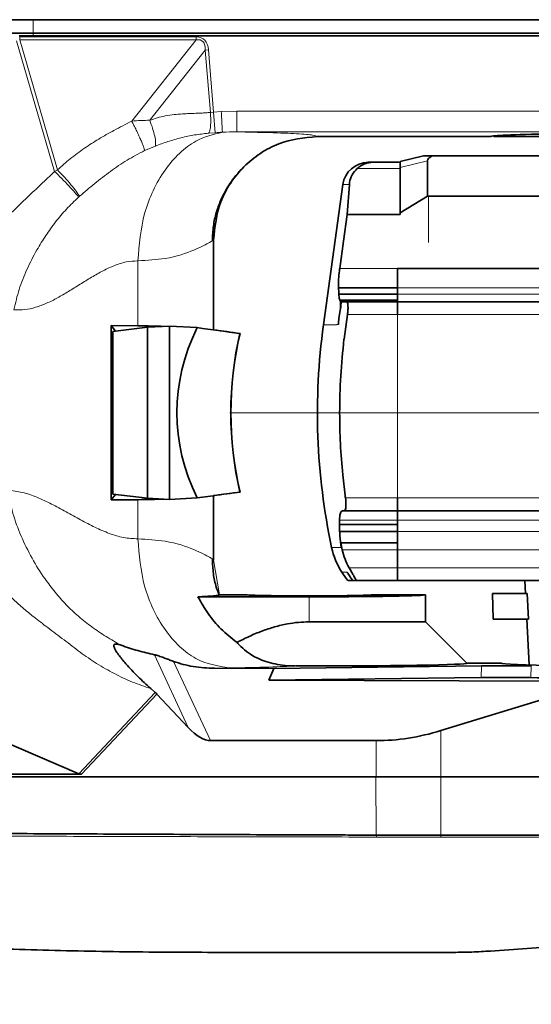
# Model space of a CAD drawing. Header units: millimetres. Extents: x 0 to 14900, y 0 to 10500.
# Tile 48 of 54: x 12230 to 12428, y 6545 to 6926. Entities that reach past the tile are written whole.
import ezdxf

# ---------------------------------------------------------------- set-up
doc = ezdxf.new("R2010")
doc.units = ezdxf.units.MM
doc.header["$LTSCALE"] = 25
doc.styles.add('SLDTEXTSTYLE0', font='TXT', dxfattribs={"width": 0.605})
doc.dimstyles.new('SLDDIMSTYLE2', dxfattribs={"dimtxt": 87.5, "dimasz": 87.5, "dimexe": 0, "dimexo": 0.0625, "dimgap": 21.875, "dimtad": 1, "dimdec": 1, "dimrnd": 1e-09, "dimzin": 12, "dimdsep": 46, "dimtxsty": 'SLDTEXTSTYLE0', "dimsah": 1, "dimcen": 0, "dimadec": 0, "dimazin": 3, "dimtfac": 1, "dimtofl": 0, "dimtmove": 0, "dimatfit": 3, "dimfxl": 1, "dimfrac": 2, "dimtolj": 1, "dimtzin": 12, "dimarcsym": 0})
doc.dimstyles.new('SLDDIMSTYLE3', dxfattribs={"dimtxt": 87.5, "dimasz": 87.5, "dimexe": 0, "dimexo": 0.0625, "dimgap": 21.875, "dimtad": 1, "dimdec": 4, "dimlfac": 25, "dimzin": 12, "dimdsep": 46, "dimtxsty": 'SLDTEXTSTYLE0', "dimsah": 1, "dimcen": 0.09, "dimadec": 1, "dimazin": 3, "dimtfac": 1, "dimtofl": 0, "dimtmove": 0, "dimatfit": 3, "dimfxl": 1, "dimfrac": 2, "dimtolj": 1, "dimtzin": 12, "dimarcsym": 0})

# ---------------------------------------------------------------- blocks, each defined once
blk = doc.blocks.new('_D_6')
at = {"color": 7, "linetype": 'Continuous', "lineweight": 0}
for q in [(12346.23, 7555.67), (10992.18, 6773.9)]:
    blk.add_line((11788.92, 7233.9), q, dxfattribs=at)
at = {"color": 7, "linetype": 'Continuous', "lineweight": 18}
blk.add_solid([(11788.92, 7233.9), (11870.95, 7266.83), (11858.45, 7288.48)], dxfattribs=at)
at = {"color": 7, "linetype": 'Continuous', "lineweight": 18, "insert": (12041.07, 7509.64), "char_height": 87.5, "attachment_point": 1, "rotation": 30, "style": 'SLDTEXTSTYLE0'}
blk.add_mtext('R920', dxfattribs=at)
blk = doc.blocks.new('_D_7')
at = {"color": 7, "linetype": 'Continuous', "lineweight": 0}
blk.add_line((12855.04, 8658.65), (10992.18, 6773.9), dxfattribs=at)
at = {"color": 7, "linetype": 'Continuous', "lineweight": 18}
blk.add_solid([(12855.04, 8658.65), (12784.64, 8605.2), (12802.42, 8587.63)], dxfattribs=at)
at = {"color": 7, "linetype": 'Continuous', "lineweight": 18, "insert": (11717.78, 7668.36), "char_height": 87.5, "attachment_point": 1, "rotation": 45.3346, "style": 'SLDTEXTSTYLE0'}
blk.add_mtext('R2650', dxfattribs=at)
blk = doc.blocks.new('_D_8')
at = {"color": 7, "linetype": 'Continuous', "lineweight": 0}
for p, q in [((12310.98, 6773.9), (13944.28, 6773.9)), ((8333.2, 6305.05), (8084.93, 6261.28))]:
    blk.add_line(p, q, dxfattribs=at)
at = {"color": 7, "linetype": 'Continuous', "lineweight": 18}
blk.add_arc((10992.18, 6773.9), 2914.6, 190, 0, dxfattribs=at)
for points in [[(13906.78, 6773.9), (13892.97, 6686.6), (13917.96, 6686.22)], [(8121.86, 6267.79), (8126.07, 6179.5), (8150.62, 6184.21)]]:
    blk.add_solid(points, dxfattribs=at)
at = {"color": 7, "linetype": 'Continuous', "lineweight": 18, "insert": (11112.52, 3971.92), "char_height": 87.5, "attachment_point": 1, "rotation": 5, "style": 'SLDTEXTSTYLE0'}
blk.add_mtext('170°', dxfattribs=at)
blk = doc.blocks.new('_D_9')
at = {"color": 7, "linetype": 'Continuous', "lineweight": 0}
for p, q in [((8333.2, 7242.75), (8085.14, 7286.49)), ((12310.98, 6773.9), (13944.07, 6773.9))]:
    blk.add_line(p, q, dxfattribs=at)
at = {"color": 7, "linetype": 'Continuous', "lineweight": 18}
blk.add_arc((10992.18, 6773.9), 2914.39, 0, 170, dxfattribs=at)
for points in [[(8122.07, 7279.98), (8150.83, 7363.56), (8126.28, 7368.27)], [(13906.57, 6773.9), (13917.75, 6861.58), (13892.75, 6861.21)]]:
    blk.add_solid(points, dxfattribs=at)
at = {"color": 7, "linetype": 'Continuous', "lineweight": 18, "insert": (11132.17, 9800.4), "char_height": 87.5, "attachment_point": 1, "rotation": 355, "style": 'SLDTEXTSTYLE0'}
blk.add_mtext('170°', dxfattribs=at)

msp = doc.modelspace()

# ---------------------------------------------------------------- linework, layer by layer
at = {"color": 7, "linetype": 'Continuous', "lineweight": 35}
for p, q in [((12234.9109319, 6926.0838694), (12224.4989997, 6926.0809913)), ((12224.4801307, 6920.902588), (12234.9109319, 6920.902588)), ((12504.6794306, 6919.902588), (12229.4161584, 6919.902588)), ((12234.9109319, 6920.902588), (12504.6794306, 6920.902588)), ((12344.7432258, 6880.902588), (12412.1794306, 6880.902588)), ((12412.9793802, 6881.1026384), (12413.1794306, 6880.902588)), ((12413.1794306, 6880.902588), (12576.1794306, 6880.902588)), ((12376.8794306, 6871.1599799), (12385.8740401, 6873.402588)), ((12385.8740401, 6873.402588), (12389.226386, 6873.402588)), ((12389.226386, 6873.402588), (12445.8107415, 6873.402588)), ((12376.8794306, 6870.902588), (12366.3353588, 6870.902588)), ((12376.8794306, 6868.8574163), (12376.8794306, 6871.1599799)), ((12376.8794306, 6851.3210792), (12376.8794306, 6868.8574163)), ((12387.4670926, 6871.497217), (12387.4670926, 6857.8112754)), ((12354.6900225, 6862.2670654), (12347.2021824, 6807.9025838)), ((12357.2309657, 6862.2670654), (12356.4269167, 6850.688257)), ((12376.8794306, 6851.3210792), (12387.4670926, 6857.8112754)), ((12387.8794306, 6857.8112754), (12387.4670926, 6857.8112754)), ((12449.0750712, 6857.8112754), (12387.8794306, 6857.8112754)), ((12376.8794306, 6850.688257), (12356.4269167, 6850.688257)), ((12376.8794306, 6850.688257), (12376.8794306, 6851.3210792)), ((12304.6794306, 6806.0042593), (12304.6794306, 6840.8448804)), ((12375.8794306, 6829.8042874), (12512.9555984, 6829.8042874)), ((12375.8794306, 6822.3507906), (12375.8794306, 6829.8042874)), ((12375.8794306, 6822.3507275), (12353.0438553, 6822.3507275)), ((12353.1824823, 6819.8359594), (12375.8794306, 6819.8359594)), ((12375.8794306, 6819.8359928), (12375.8794306, 6822.3507906)), ((12375.8794306, 6816.902688), (12375.8794306, 6819.8359928)), ((12353.6884804, 6817.2862376), (12353.5465906, 6817.5860846)), ((12354.3903065, 6816.902588), (12353.8727104, 6817.2814976)), ((12356.0258797, 6816.902588), (12354.3903065, 6816.902588)), ((12356.0258797, 6816.902588), (12375.8794306, 6816.902588)), ((12375.8794306, 6816.902688), (12527.6058184, 6816.902688)), ((12375.8794306, 6811.902588), (12375.8794306, 6816.902688)), ((12353.746312, 6814.4013071), (12353.1826819, 6810.4026065)), ((12353.1946795, 6810.402588), (12353.8325003, 6814.4013071)), ((12355.1674424, 6802.4188307), (12356.4868692, 6811.9025861)), ((12265.0014266, 6807.6860482), (12275.3901087, 6807.5690865)), ((12265.0014266, 6740.1191277), (12265.0014266, 6807.6860482)), ((12265.0014266, 6807.6860482), (12266.7593988, 6805.530625)), ((12287.6794306, 6807.4688554), (12279.1493328, 6806.9894599)), ((12287.6794306, 6807.4688554), (12287.6794306, 6740.3363206)), ((12298.3407698, 6806.8696832), (12287.6794306, 6807.4688554)), ((12279.1493328, 6806.9894599), (12265.7379009, 6805.4103502)), ((12265.7379009, 6805.4103502), (12265.7379009, 6742.3948257)), ((12279.1493328, 6740.815716), (12279.1493328, 6806.9894599)), ((12314.8956125, 6804.6107346), (12314.9508606, 6804.6114347)), ((12355.1655054, 6802.4026065), (12355.158419, 6802.342875)), ((12355.1674304, 6802.4188321), (12355.1655054, 6802.4026065)), ((12355.6075897, 6741.902588), (12354.6732366, 6749.902625)), ((12279.1493328, 6740.815716), (12265.7379009, 6742.3948257)), ((12314.8956125, 6743.1944414), (12314.9508606, 6743.1937412)), ((12265.0014266, 6740.1191277), (12266.7593988, 6742.2745509)), ((12265.0014266, 6740.1191277), (12275.3901087, 6740.2360894)), ((12287.6794306, 6740.3363206), (12279.1493328, 6740.815716)), ((12298.3407698, 6740.9354928), (12287.6794306, 6740.3363206)), ((12304.6794306, 6716.9603063), (12304.6794306, 6741.8009166)), ((12355.7206623, 6740.902588), (12355.6075897, 6741.902588)), ((12355.7434426, 6740.9026065), (12355.7206623, 6740.902588)), ((12375.8794306, 6735.902488), (12375.8794306, 6740.9025914)), ((12354.5983045, 6735.902588), (12354.9314897, 6735.902588)), ((12354.9314897, 6735.902588), (12354.9366652, 6735.902625)), ((12375.8794306, 6735.902588), (12354.9314897, 6735.902588)), ((12354.9366652, 6735.902625), (12355.1795717, 6735.902625)), ((12355.1795717, 6735.902625), (12375.8794306, 6735.902625)), ((12375.8794306, 6735.902488), (12532.8622694, 6735.902488)), ((12375.8794306, 6732.302524), (12375.8794306, 6735.902488)), ((12353.4772361, 6732.302588), (12353.6123406, 6734.2652951)), ((12353.4772361, 6732.302588), (12353.4772361, 6730.5692546)), ((12375.8794306, 6727.9119868), (12375.8794306, 6732.302524)), ((12353.4772361, 6730.5692546), (12353.4772291, 6727.912169)), ((12353.4772291, 6727.912169), (12375.8794306, 6727.912169)), ((12375.8794306, 6730.5692546), (12353.4772361, 6730.5692546)), ((12375.8794306, 6720.8365913), (12375.8794306, 6727.9119868)), ((12353.9270307, 6723.5637879), (12353.9270286, 6723.5637893)), ((12353.9270286, 6723.5637893), (12375.8794306, 6723.5637893)), ((12354.4035827, 6720.8365913), (12353.9270307, 6723.5637879)), ((12353.9270307, 6723.5637879), (12375.8794306, 6723.5637879)), ((12375.8794306, 6713.902588), (12375.8794306, 6720.8365913)), ((12356.5387671, 6711.902588), (12356.3613894, 6712.1760065)), ((12356.3613894, 6712.1760065), (12356.536773, 6711.902588)), ((12375.8794306, 6708.902488), (12375.8794306, 6713.902588)), ((12356.6695897, 6708.901588), (12356.6695897, 6708.902588)), ((12358.4173439, 6708.902588), (12358.3806393, 6708.902588)), ((12358.4173439, 6708.901588), (12358.3806393, 6708.901588)), ((12358.4173439, 6708.902588), (12359.7569764, 6708.902588)), ((12358.4173439, 6708.901588), (12358.4173439, 6708.902588)), ((12359.7569764, 6708.901588), (12358.4173439, 6708.901588)), ((12375.8794306, 6708.901588), (12359.7569764, 6708.901588)), ((12375.8794306, 6708.902488), (12436.4016858, 6708.902488)), ((12425.1072496, 6708.901588), (12425.3692361, 6703.902588)), ((12298.6612964, 6702.61711), (12341.6794306, 6702.61711)), ((12317.5166925, 6703.402588), (12307.0434528, 6703.402588)), ((12386.6794306, 6703.402588), (12365.8421686, 6703.402588)), ((12386.6794306, 6692.902588), (12386.6794306, 6703.402588)), ((12412.6008728, 6703.902588), (12412.862732, 6693.902588)), ((12426.1059245, 6703.902588), (12412.6008728, 6703.902588)), ((12426.1059245, 6703.902588), (12426.5974045, 6693.902588)), ((12107.3220356, 6696.3515683), (12252.4831793, 6634.1064088)), ((12341.6794306, 6692.902588), (12386.6794306, 6692.902588)), ((12402.6887504, 6676.8932681), (12386.6794306, 6692.902588)), ((12426.5974045, 6693.902588), (12412.862732, 6693.902588)), ((12425.8933139, 6693.902588), (12426.8203852, 6676.213014)), ((12305.069492, 6674.9476678), (12327.9931999, 6674.874609)), ((12326.0786878, 6670.3341496), (12327.9931999, 6674.874609)), ((12408.3145499, 6675.8600125), (12327.9931999, 6674.874609)), ((12402.6794306, 6676.902588), (12415.9736592, 6676.902588)), ((12326.0786878, 6670.3341496), (12408.2028908, 6671.341671)), ((12454.7813104, 6669.9239687), (12326.0786878, 6670.3341496)), ((12282.0914874, 6665.5628891), (12280.3882861, 6667.0579268)), ((12454.7813104, 6669.9239687), (12392.6794306, 6650.7953723)), ((12294.9013, 6651.9906142), (12282.7873865, 6664.8902011)), ((12303.5065199, 6646.902588), (12367.6046671, 6646.902588)), ((12253.620398, 6633.902588), (12111.5850864, 6633.902588)), ((12367.6046671, 6632.902588), (12111.5850864, 6632.902588)), ((12392.6794306, 6632.902588), (12367.6046671, 6632.902588)), ((12494.6794306, 6632.902588), (12392.6794306, 6632.902588)), ((12367.5716409, 6610.3361402), (12367.5770897, 6610.3361716)), ((12392.6794306, 6610.2749478), (12392.6861504, 6610.2748884)), ((12411.8506711, 6565.418853), (12459.1122494, 6568.8212629))]:
    msp.add_line(p, q, dxfattribs=at)
at = {"color": 8, "linetype": 'Continuous', "lineweight": 18}
for p, q in [((12234.9109319, 6926.0838694), (12234.9109319, 6920.902588)), ((12243.1374757, 6867.3847697), (12228.4645373, 6917.9455748)), ((12229.6666428, 6919.4539105), (12297.896407, 6919.4539105)), ((12229.6666428, 6918.3604974), (12229.6666428, 6919.4539105)), ((12229.6666428, 6918.3604974), (12244.2913869, 6867.9657628)), ((12297.896407, 6918.3604974), (12229.6666428, 6918.3604974)), ((12234.9109319, 6920.902588), (12234.9109319, 6919.902588)), ((12273.0192949, 6886.8589873), (12297.896407, 6918.3604974)), ((12297.896407, 6918.3604974), (12297.896407, 6919.4539105)), ((12301.4723315, 6914.3198379), (12280.0275803, 6887.1646744)), ((12301.4723315, 6914.3198379), (12302.7198016, 6914.4222641)), ((12303.4529456, 6890.1975175), (12301.4723315, 6914.3198379)), ((12302.7198016, 6914.4222641), (12304.6988375, 6890.3191665)), ((12303.4529456, 6890.1975175), (12304.6988375, 6890.3191665)), ((12304.6988375, 6890.3191665), (12307.6879224, 6890.5228183)), ((12305.3657411, 6882.3812539), (12304.6988375, 6890.3191665)), ((12307.6879224, 6890.5228183), (12313.6693733, 6890.6842232)), ((12313.6693733, 6890.6842232), (12504.6794306, 6890.6842232)), ((12305.3657411, 6882.3812539), (12302.703933, 6882.1622216)), ((12504.6794306, 6882.6854416), (12313.6693733, 6882.6854416)), ((12282.1576364, 6877.2170923), (12278.0065171, 6875.442501)), ((12376.8794306, 6868.5295345), (12360.3091925, 6868.5295345)), ((12387.4670926, 6871.497217), (12376.8794306, 6868.8574163)), ((12243.1374757, 6867.3847697), (12244.2913869, 6867.9657628)), ((12357.2309657, 6862.2670654), (12354.6900225, 6862.2670654)), ((12252.8061985, 6857.7455384), (12252.4599051, 6857.4414779)), ((12387.8794306, 6839.902588), (12387.8794306, 6857.8112754)), ((12275.3901087, 6832.7463608), (12275.3901087, 6807.5690865)), ((12353.5107754, 6829.8042874), (12375.8794306, 6829.8042874)), ((12375.8794306, 6829.8043244), (12376.8794306, 6829.8043244)), ((12375.8794306, 6829.7983505), (12375.8794306, 6829.8043059)), ((12376.8794306, 6829.7983505), (12376.8794306, 6829.8043059)), ((12400.3794306, 6829.8042874), (12400.3794306, 6829.7983504)), ((12375.8794306, 6822.3507906), (12521.5199609, 6822.3507906)), ((12375.8794306, 6819.8359928), (12524.3291391, 6819.8359945)), ((12353.5465906, 6817.5860846), (12375.8794306, 6817.5860846)), ((12375.8794306, 6817.2862376), (12353.6884804, 6817.2862376)), ((12353.8727104, 6817.2814976), (12375.8794306, 6817.2814976)), ((12353.8325003, 6814.4013071), (12353.746312, 6814.4013071)), ((12375.8794306, 6811.902588), (12356.4868575, 6811.902588)), ((12375.8794306, 6740.9025948), (12375.8794306, 6811.902588)), ((12375.8794306, 6811.902588), (12532.8659432, 6811.902588)), ((12352.2601901, 6807.9025838), (12347.2021824, 6807.9025838)), ((12352.2941494, 6808.1255239), (12352.2601901, 6807.9025838)), ((12352.9814048, 6808.1255239), (12352.2941494, 6808.1255239)), ((12353.1826819, 6810.4026065), (12353.1946795, 6810.4026065)), ((12275.3901087, 6740.2360894), (12275.3901087, 6725.0588151)), ((12355.7434558, 6740.902588), (12375.8794306, 6740.902588)), ((12375.8794306, 6740.902588), (12387.8794306, 6740.902588)), ((12387.8794306, 6740.902588), (12537.1794306, 6740.902588)), ((12375.8794306, 6732.302588), (12353.4772361, 6732.302588)), ((12375.8794306, 6732.302524), (12529.264632, 6732.302524)), ((12375.8794306, 6727.9119868), (12524.6908567, 6727.9119868)), ((12375.8794306, 6723.5797082), (12353.8701221, 6723.5797082)), ((12350.3794306, 6721.7511792), (12353.9967803, 6721.7511792)), ((12354.4035827, 6720.8365913), (12375.8794306, 6720.8365913)), ((12375.8794306, 6720.8365913), (12517.2264499, 6720.8365913)), ((12307.043427, 6703.4039345), (12304.678589, 6716.9603005)), ((12356.3613894, 6712.1760065), (12354.2903494, 6712.1760065)), ((12356.5387671, 6711.902588), (12356.536773, 6711.902588)), ((12357.1322063, 6713.902588), (12375.8794306, 6713.902588)), ((12375.8794306, 6713.902588), (12507.7752639, 6713.902588)), ((12341.6794306, 6692.902588), (12341.6794306, 6702.61711)), ((12294.9013, 6651.9906142), (12281.7726221, 6680.1955631)), ((12289.2219164, 6677.5908653), (12303.5065199, 6646.902588)), ((12408.2028908, 6671.341671), (12408.3145499, 6675.8600125)), ((12427.6455386, 6675.8234577), (12427.4683671, 6671.3063545)), ((12252.4831793, 6634.1064088), (12282.0914874, 6665.5628891)), ((12282.7873865, 6664.8902011), (12253.620398, 6633.902588)), ((12392.6794306, 6632.902588), (12392.6794306, 6650.7953723)), ((12367.6046671, 6632.902588), (12367.6046671, 6646.902588)), ((12367.5770897, 6610.3361716), (12367.4369015, 6632.902588)), ((12392.6794306, 6610.2749478), (12392.6794306, 6632.902588)), ((12367.7597739, 6609.565339), (12367.5716409, 6610.3361402)), ((12392.6794306, 6609.5287604), (12392.6861504, 6610.2748884))]:
    msp.add_line(p, q, dxfattribs=at)
at = {"color": 7, "linetype": 'Continuous', "lineweight": 35, "flags": 128}
for points in [[(12504.6794306, 6926.0956763), (12430.2593119, 6926.0956763), (12355.8391932, 6926.0954462), (12234.9109319, 6926.0838694)], [(12356.4269167, 6850.688257), (12354.9905586, 6840.402625), (12353.5107754, 6829.8042874)]]:
    msp.add_lwpolyline(points, dxfattribs=at)
at = {"color": 7, "linetype": 'Continuous', "lineweight": 18}
msp.add_arc((10992.1794306, 6773.902588), 2650, 190, 170, dxfattribs=at)
at = {"color": 7, "linetype": 'Continuous', "lineweight": 35}
for centre, radius, start, end in [((12364.5964978, 6860.9026065), 10, 90, 172.157762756), ((12594.8793917, 6773.9025838), 250, 172.183550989, 192.040650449), ((12594.8793931, 6773.9025838), 241.402145, 187.617484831, 187.857011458), ((12378.9146819, 6727.819941), 29.1734543, 192.006544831, 212.427954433), ((12379.6918285, 6728.1373617), 30, 212.1437435, 219.878169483)]:
    msp.add_arc(centre, radius, start, end, dxfattribs=at)
at = {"color": 8, "linetype": 'Continuous', "lineweight": 18}
for major_axis, ratio, start_param, end_param in [((-111.9492428, -141.7596298), 0.1439379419, 2.9884067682, 3.2547763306), ((111.4140014, 141.0818618), 0.1112534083, 6.1299994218, 6.3963689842)]:
    msp.add_ellipse((12188.9680032, 6776.7813996), major_axis=major_axis, ratio=ratio, start_param=start_param, end_param=end_param, dxfattribs=at)
at = {"color": 7, "linetype": 'Continuous', "lineweight": 35}
for centre, major_axis, ratio, start_param, end_param in [((12494.6794306, 6880.902588), (82.5, 0), 0.0174550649, 2.3739738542, 3.1415926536), ((12404.0013545, 6873.7997806), (16.5257463, 2.4200808), 0.219246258, 2.6439962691, 3.1094965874), ((12594.8794306, 6833.2369933), (242.1043341, 0), 0.954556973, 3.1887159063, 3.1996126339), ((12204.6794306, 6798.8634407), (99.999292, 5.6181348), 0.0669770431, 0.6270456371, 0.7816352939), ((12430.5246399, 6773.902588), (140.0110629, 0), 0.7142292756, 2.8056376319, 3.4775476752), ((12624.6235581, 6773.902588), (764.2499116, -99.4660615), 0.0135034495, 4.2730497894, 4.2968726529), ((12624.6786409, 6773.902588), (764.2499116, -99.4660615), 0.0135034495, 4.2821226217, 4.2968726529), ((12384.5211768, 6773.902588), (0, 100), 0.7316044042, 1.2586641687, 1.8829284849), ((12384.5762596, 6773.902588), (0, 100), 0.7316044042, 1.2586641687, 1.8829284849), ((12624.6235581, 6773.902588), (764.2499116, 99.4660615), 0.0135034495, 1.9863126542, 2.0101355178), ((12624.6786409, 6773.902588), (764.2499116, 99.4660615), 0.0135034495, 1.9863126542, 2.0010626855), ((12204.6794306, 6748.9417353), (99.999292, -5.6181348), 0.0669770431, 5.5015500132, 5.6561396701), ((12341.6794306, 6703.4019439), (24.1627662, 0), 0.0174550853, 3.1400655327, 6.2847124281), ((12341.6794306, 6703.402588), (45, 0), 0.0174550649, 4.7123889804, 6.2831853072), ((12341.6794306, 6676.8839969), (61.0092948, 0), 0.0174577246, 4.6294265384, 6.3006412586), ((12494.6794306, 6676.9090135), (78.7066322, 0), 0.0174552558, 3.1462697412, 6.2785082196), ((12494.6794306, 6672.3976565), (91.7939062, 0), 0.0174551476, 3.8908494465, 4.5014363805), ((12279.7906775, 6662.8400502), (4.4692815, -4.004934), 0.5938504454, 1.4263948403, 1.5880633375), ((12296.6887502, 6662.902588), (-8.7490484, 15.5222158), 0.4435712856, 2.076292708, 2.8965974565), ((12392.6794306, 6891.1217518), (36.6303199, 243.3576949), 0.55950071, 3.2256107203, 3.4043968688), ((12267.2655756, 6649.5331224), (15.3509321, 15.043403), 0.2764506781, 3.2548810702, 3.4165495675)]:
    msp.add_ellipse(centre, major_axis=major_axis, ratio=ratio, start_param=start_param, end_param=end_param, dxfattribs=at)
at = {"color": 8, "linetype": 'Continuous', "lineweight": 18}
for points, knots in [([(12280.0275803, 6887.1646744), (12280.9663786, 6887.5013948), (12282.9224733, 6888.2029907), (12286.0947177, 6888.9137658), (12289.359671, 6889.4071899), (12292.2297881, 6889.6486205), (12294.7792991, 6889.7721544), (12297.134913, 6889.8628045), (12299.5364246, 6889.948817), (12301.6480004, 6890.0532437), (12302.9006508, 6890.1533712), (12303.4529456, 6890.1975175)], [0, 0, 0, 0, 0.1258202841, 0.2621610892, 0.4100075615, 0.5430781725, 0.6261209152, 0.7327311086, 0.8411194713, 0.929949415, 1, 1, 1, 1]), ([(12302.703933, 6882.1622216), (12302.8769263, 6882.3802235), (12303.2350433, 6882.8315137), (12303.5532008, 6884.7501632), (12303.6538072, 6887.3239504), (12303.5183703, 6889.2615391), (12303.4529456, 6890.1975175)], [0, 0, 0, 0, 0.24153177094, 0.5, 0.75846822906, 1, 1, 1, 1]), ([(12244.2913869, 6867.9657628), (12245.907564, 6869.4259412), (12249.225509, 6872.423627), (12254.6121476, 6876.3698466), (12260.2848484, 6880.0057873), (12266.4058184, 6883.4710495), (12270.7131218, 6885.6775858), (12273.0192949, 6886.8589873)], [0, 0, 0, 0, 0.1897110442, 0.3894689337, 0.5799951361, 0.7751252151, 1, 1, 1, 1]), ([(12273.0192949, 6886.8589873), (12274.2118323, 6886.963725), (12276.561875, 6887.1701237), (12278.8838833, 6887.1664727), (12280.0275803, 6887.1646744)], [0, 0, 0, 0, 0.5074534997, 1, 1, 1, 1]), ([(12273.0192949, 6886.8589873), (12273.3096152, 6886.294768), (12273.9056563, 6885.1363993), (12274.7904826, 6883.3346746), (12275.6451137, 6881.5259448), (12276.4187051, 6879.8054), (12277.0671056, 6878.2707959), (12277.5544063, 6877.007646), (12277.8825075, 6876.0328008), (12277.9658988, 6875.6358487), (12278.0065171, 6875.442501)], [0, 0, 0, 0, 0.1174620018, 0.2411550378, 0.3693811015, 0.5, 0.6306188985, 0.7588449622, 0.8825379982, 1, 1, 1, 1]), ([(12282.1576364, 6877.2170923), (12282.2250734, 6877.6357881), (12282.3635315, 6878.4954325), (12281.9806238, 6880.9229899), (12281.2033451, 6883.9136235), (12280.4126795, 6886.0998551), (12280.0275803, 6887.1646744)], [0, 0, 0, 0, 0.2435284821, 0.5, 0.7564715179, 1, 1, 1, 1]), ([(12308.1095463, 6882.553639), (12304.6081943, 6881.696624), (12298.760327, 6880.2652597), (12291.3581621, 6874.5914788), (12285.7175368, 6868.1346836), (12281.1540655, 6860.1613347), (12276.7092846, 6848.5918111), (12275.9099436, 6838.9904241), (12275.3901087, 6832.7463608)], [0, 0, 0, 0, 0.2018137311, 0.3370640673, 0.475135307, 0.6132065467, 0.748456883, 1, 1, 1, 1]), ([(12302.703933, 6882.1622216), (12300.9263008, 6881.9709643), (12297.3940795, 6881.5909289), (12292.1152907, 6880.4761341), (12287.0105576, 6878.9884928), (12283.7716905, 6877.8062501), (12282.1576364, 6877.2170923)], [0, 0, 0, 0, 0.2550040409, 0.5067025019, 0.754170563, 1, 1, 1, 1]), ([(12308.10965, 6882.5536517), (12308.1096301, 6882.5536508), (12307.194343, 6882.5094657), (12306.2800321, 6882.4453591), (12305.3657411, 6882.3812539)], [0, 0, 0, 0, 0.00002177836, 1, 1, 1, 1]), ([(12313.6611529, 6882.6854416), (12313.6611329, 6882.6854417), (12311.8099216, 6882.6878431), (12309.9583915, 6882.6414234), (12308.1096699, 6882.5536527), (12308.1096499, 6882.5536517)], [0, 0, 0, 0, 0.0000107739, 0.9999892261, 1, 1, 1, 1]), ([(12313.6675071, 6882.6854772), (12318.0336248, 6882.5910747), (12327.9496221, 6882.3766749), (12337.8996597, 6881.9617636), (12344.1973613, 6881.4562729), (12344.5541044, 6881.0944188), (12344.7432258, 6880.9025879)], [0, 0, 0, 0, 0.1901736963, 0.4319081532, 0.698835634, 1, 1, 1, 1]), ([(12278.0065171, 6875.442501), (12275.7143935, 6874.247955), (12271.1412992, 6871.8646753), (12264.7514535, 6867.4546511), (12258.6496464, 6862.6987353), (12254.759711, 6859.4014327), (12252.8061985, 6857.7455384)], [0, 0, 0, 0, 0.25031414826, 0.49941034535, 0.74860555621, 1, 1, 1, 1]), ([(12208.2155542, 6817.9459913), (12208.714909, 6820.3862123), (12209.729431, 6825.3439257), (12212.1031063, 6831.0351219), (12214.2814186, 6835.2328643), (12215.9445441, 6838.0545168), (12217.7903107, 6840.859512), (12219.8205251, 6843.6480726), (12222.8808847, 6847.4773443), (12227.0819843, 6852.090582), (12232.4695878, 6857.3000372), (12237.9035563, 6862.2668107), (12241.3923428, 6865.6783012), (12243.1374757, 6867.3847697)], [0, 0, 0, 0, 0.121464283, 0.2467748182, 0.2985921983, 0.351584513, 0.4058906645, 0.4616397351, 0.5189510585, 0.643612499, 0.7636916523, 0.8817957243, 1, 1, 1, 1]), ([(12243.1374757, 6867.3847697), (12244.0861443, 6866.4568418), (12246.0320824, 6864.5534477), (12248.7806085, 6861.6946243), (12251.0946276, 6859.1537431), (12252.0124537, 6858.0026499), (12252.4599051, 6857.4414779)], [0, 0, 0, 0, 0.2437561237, 0.5, 0.7562438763, 1, 1, 1, 1]), ([(12244.2913869, 6867.9657628), (12245.194748, 6867.0276478), (12247.0457496, 6865.1054348), (12249.5761043, 6862.1942354), (12251.6537573, 6859.5744994), (12252.428227, 6858.3453912), (12252.8061985, 6857.7455384)], [0, 0, 0, 0, 0.2440195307, 0.5, 0.7559804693, 1, 1, 1, 1]), ([(12252.4599051, 6857.4414779), (12250.8652765, 6855.9151817), (12247.7130902, 6852.8980716), (12243.5106703, 6847.8517274), (12239.7177405, 6842.5644239), (12235.9230998, 6836.4480901), (12232.3376782, 6829.5258488), (12229.2667671, 6821.7564558), (12228.032455, 6816.4586422), (12227.4194373, 6813.8274973)], [0, 0, 0, 0, 0.1301345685, 0.2572438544, 0.383181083, 0.5103868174, 0.6780095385, 0.8400843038, 1, 1, 1, 1]), ([(12304.6794306, 6840.8448748), (12304.3684127, 6840.6172936), (12303.6795972, 6840.1132662), (12297.5259934, 6836.8805921), (12287.9008175, 6833.4701003), (12279.0465048, 6832.9578818), (12275.3901087, 6832.7463608)], [0, 0, 0, 0, 0.22594102, 0.5003947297, 0.7936875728, 1, 1, 1, 1]), ([(12275.3901087, 6832.7463608), (12273.8959684, 6832.6622707), (12270.8750503, 6832.4922538), (12266.3871146, 6831.0202828), (12261.9169676, 6828.960283), (12257.4555452, 6826.4220745), (12252.9975486, 6823.6499551), (12248.6234361, 6820.899836), (12244.3295473, 6818.3744751), (12240.1166739, 6816.240222), (12235.8947558, 6814.6387041), (12231.649199, 6813.7212058), (12228.8238848, 6813.7922043), (12227.4194373, 6813.8274973)], [0, 0, 0, 0, 0.0890999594, 0.1801461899, 0.2738022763, 0.369752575, 0.4670812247, 0.5645803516, 0.6555476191, 0.7446942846, 0.8315407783, 0.9162598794, 1, 1, 1, 1]), ([(12225.0604168, 6743.8927336), (12225.6385498, 6740.8916359), (12226.8036767, 6734.8434433), (12230.0907836, 6726.0429476), (12234.2886727, 6717.548978), (12238.7857649, 6710.3231563), (12243.2908982, 6704.3536499), (12247.5974348, 6699.4931786), (12252.3465951, 6694.9607912), (12257.5600388, 6690.8981341), (12263.0680819, 6687.1581946), (12266.9535106, 6684.9565537), (12268.9032499, 6683.8517528)], [0, 0, 0, 0, 0.1197273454, 0.2412897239, 0.3650227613, 0.4880190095, 0.571372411, 0.6555209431, 0.740238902, 0.8260251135, 0.91269801, 1, 1, 1, 1]), ([(12225.0604168, 6743.8927336), (12226.9437676, 6743.6796812), (12230.7541597, 6743.2486339), (12236.3898183, 6741.2228936), (12242.009499, 6738.5996255), (12247.6198912, 6735.5506599), (12253.1957751, 6732.4298458), (12258.7428078, 6729.5091785), (12264.2662538, 6727.1070073), (12269.8111576, 6725.362459), (12273.5427956, 6725.1593583), (12275.3901087, 6725.0588151)], [0, 0, 0, 0, 0.1081049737, 0.2187178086, 0.3320615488, 0.4473054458, 0.5630668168, 0.6757978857, 0.786373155, 0.8942459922, 1, 1, 1, 1]), ([(12280.3882861, 6667.0579268), (12278.0200355, 6667.8591943), (12273.2181713, 6669.4838442), (12266.2264494, 6672.8037936), (12259.468709, 6676.6845022), (12252.9923393, 6681.1345917), (12246.8350674, 6685.9641553), (12240.7637153, 6690.4309848), (12235.3727349, 6694.5745683), (12230.8198375, 6698.3499568), (12226.7959818, 6701.9833888), (12222.991843, 6705.8038996), (12219.4158585, 6709.9000509), (12216.2395651, 6714.132487), (12213.5333589, 6718.3683851), (12211.2489501, 6722.5978976), (12208.9722393, 6727.7534991), (12206.9190159, 6733.8980512), (12206.2081203, 6738.7242984), (12205.8565338, 6741.1112081)], [0, 0, 0, 0, 0.068255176, 0.1383941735, 0.2109718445, 0.280927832, 0.352816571, 0.4247239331, 0.4868278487, 0.538541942, 0.5862800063, 0.6349234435, 0.685812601, 0.7348144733, 0.7795168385, 0.8232528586, 0.8662750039, 0.9338638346, 1, 1, 1, 1]), ([(12275.3901087, 6725.0588151), (12275.9099552, 6718.8147122), (12276.7093141, 6709.2132642), (12281.1540075, 6697.6440395), (12285.7177639, 6689.6697159), (12291.3573211, 6683.2165728), (12299.5392445, 6676.9317844), (12306.3295276, 6675.8014924), (12310.7454478, 6675.0664304)], [0, 0, 0, 0, 0.2396266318, 0.3684696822, 0.5, 0.6315303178, 0.7603733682, 1, 1, 1, 1]), ([(12275.3901087, 6725.0588151), (12279.0465228, 6724.8472946), (12287.9008564, 6724.3350786), (12297.5260265, 6720.9245674), (12303.6796249, 6717.6918836), (12304.3684205, 6717.1878747), (12304.6794306, 6716.9603008)], [0, 0, 0, 0, 0.2063129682, 0.4996052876, 0.7740580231, 1, 1, 1, 1]), ([(12310.7454478, 6675.0664304), (12309.6116871, 6675.0454653), (12307.5798504, 6675.0078932), (12305.8389663, 6674.9661281), (12305.069492, 6674.9476678)], [0, 0, 0, 0, 0.5579979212, 1, 1, 1, 1]), ([(12336.6175747, 6675.8222477), (12333.5335021, 6675.6805412), (12327.4673021, 6675.4018123), (12316.256599, 6675.1769648), (12310.7454478, 6675.0664304)], [0, 0, 0, 0, 0.5084027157, 1, 1, 1, 1]), ([(12111.9169714, 6610.1919342), (12126.130372, 6610.1803675), (12154.5571627, 6610.1572339), (12197.1978377, 6610.0025558), (12239.8383894, 6609.8741594), (12282.4789233, 6609.7527409), (12325.1194241, 6609.6408387), (12353.5463241, 6609.5905055), (12367.7597739, 6609.565339)], [0, 0, 0, 0, 0.1666667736, 0.3333334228, 0.5000000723, 0.666666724, 0.8333333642, 1, 1, 1, 1]), ([(12392.6794306, 6609.5287604), (12401.1794307, 6609.5303757), (12418.1794312, 6609.5336063), (12443.6794315, 6609.527019), (12469.1794334, 6609.5308801), (12486.1794313, 6609.5408822), (12494.6794306, 6609.5458832)], [0, 0, 0, 0, 0.249999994, 0.4999999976, 0.7499999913, 1, 1, 1, 1])]:
    msp.add_open_spline(points, degree=3, knots=knots, dxfattribs=at)
for points in [[(12308.10965, 6882.5536517), (12308.1001651, 6882.7328841), (12308.0811951, 6883.0913488), (12307.9823224, 6884.9596962), (12307.8466884, 6887.5226999), (12307.7408444, 6889.5227788), (12307.6879224, 6890.5228183)], [(12313.6611529, 6882.6854416), (12313.6618379, 6882.8210563), (12313.663208, 6883.0922857), (12313.6652631, 6884.9487769), (12313.6673182, 6887.5743014), (12313.6686883, 6889.6475826), (12313.6693733, 6890.6842232)], [(12367.7597739, 6609.565339), (12371.8880843, 6609.5517811), (12380.1447052, 6609.5246654), (12388.5011888, 6609.5273954), (12392.6794306, 6609.5287604)]]:
    msp.add_open_spline(points, degree=3, dxfattribs=at)
at = {"color": 7, "linetype": 'Continuous', "lineweight": 35}
for points, knots in [([(12344.7432258, 6880.902588), (12339.7027759, 6880.3662461), (12331.9494468, 6879.5412334), (12322.621055, 6874.5446648), (12316.2026658, 6869.3743915), (12311.0322486, 6862.9572636), (12306.0369921, 6853.6329284), (12305.2137336, 6845.8827449), (12304.678589, 6840.8448751)], [0, 0, 0, 0, 0.2395323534, 0.368453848, 0.5000972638, 0.6317277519, 0.7606111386, 1, 1, 1, 1]), ([(12360.3091925, 6868.5295345), (12359.5740552, 6867.7254479), (12358.1057219, 6866.119398), (12357.3858134, 6863.8072481), (12357.2565858, 6862.5218946), (12357.2309657, 6862.2670654)], [0, 0, 0, 0, 0.44563528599, 0.89009377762, 1, 1, 1, 1]), ([(12366.3353588, 6870.902588), (12366.3353584, 6870.902588), (12366.3353562, 6870.902588), (12366.3345758, 6870.9025879), (12366.3305072, 6870.9025859), (12366.3148951, 6870.902563), (12365.2942939, 6870.8979381), (12363.6663961, 6870.5923274), (12361.676755, 6869.6254186), (12360.740594, 6868.8752344), (12360.3091925, 6868.5295345)], [0, 0, 0, 0, 0.0000116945, 0.0000635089, 0.0005887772, 0.0021243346, 0.0080825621, 0.4984651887, 0.7688827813, 1, 1, 1, 1]), ([(12304.2138138, 6840.5509541), (12304.296383, 6842.4463578), (12304.4564602, 6846.1209844), (12305.6222715, 6851.3032072), (12307.2343154, 6855.8631847), (12309.1274935, 6859.7119786), (12311.0825202, 6862.848006), (12312.8757461, 6865.2528317), (12314.2331988, 6866.8440008), (12314.7383114, 6867.3906154), (12314.9092852, 6867.5756371)], [0, 0, 0, 0, 0.1751849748, 0.3396317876, 0.4904864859, 0.6261361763, 0.7465168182, 0.8533649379, 0.9503659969, 1, 1, 1, 1]), ([(12353.0438553, 6822.3507275), (12353.0236728, 6823.1554172), (12352.998255, 6824.1688471), (12353.1207609, 6826.3927846), (12353.2776426, 6828.0754194), (12353.4684001, 6829.4900402), (12353.5107754, 6829.8042874)], [0, 0, 0, 0, 0.38931344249, 0.49030306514, 0.88677473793, 1, 1, 1, 1]), ([(12353.5465906, 6817.5860846), (12353.4156056, 6818.0697802), (12353.2503667, 6818.6799672), (12353.1941384, 6819.6374697), (12353.1824823, 6819.8359594)], [0, 0, 0, 0, 0.7927006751, 1, 1, 1, 1]), ([(12353.6884804, 6817.2862376), (12353.7363967, 6817.1651159), (12353.8322633, 6816.9227869), (12353.8832777, 6816.1978166), (12353.859222, 6815.3264693), (12353.7828319, 6814.7005437), (12353.746312, 6814.4013071)], [0, 0, 0, 0, 0.2571504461, 0.5144825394, 0.767888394, 1, 1, 1, 1]), ([(12353.8727104, 6817.2814976), (12353.9145864, 6817.1624013), (12353.9991013, 6816.9220389), (12354.024438, 6816.2098735), (12353.9730213, 6815.3393147), (12353.8785401, 6814.7086327), (12353.8325003, 6814.4013071)], [0, 0, 0, 0, 0.2512682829, 0.5071144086, 0.7598213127, 1, 1, 1, 1]), ([(12356.4868575, 6811.902588), (12356.5604093, 6812.444355), (12356.7075639, 6813.5282644), (12356.7376744, 6814.9945913), (12356.6161103, 6816.116408), (12356.3679733, 6816.7892661), (12356.1339675, 6816.8667828), (12356.0258797, 6816.902588)], [0, 0, 0, 0, 0.2068038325, 0.4137509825, 0.6179717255, 0.8235401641, 1, 1, 1, 1]), ([(12352.9814048, 6808.1255239), (12352.9985604, 6808.4904367), (12353.0328661, 6809.2201481), (12353.1407491, 6810.0084948), (12353.1946822, 6810.4026065)], [0, 0, 0, 0, 0.5000782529, 1, 1, 1, 1]), ([(12352.9814048, 6808.1255239), (12353.0022455, 6808.5569135), (12353.0376983, 6809.2907652), (12353.1403665, 6810.0781006), (12353.1826819, 6810.4026065)], [0, 0, 0, 0, 0.58784291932, 1, 1, 1, 1]), ([(12355.158419, 6802.342875), (12354.6681013, 6797.6152647), (12353.6874624, 6788.1600096), (12353.5473197, 6778.6550707), (12353.4772481, 6773.9025838)], [0, 0, 0, 0, 0.4999981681, 1, 1, 1, 1]), ([(12355.1795717, 6735.902625), (12355.3124173, 6735.9570814), (12355.5782634, 6736.0660579), (12355.8370305, 6736.9317861), (12355.9439139, 6738.1988471), (12355.9011734, 6739.5997555), (12355.789685, 6740.5206455), (12355.7434426, 6740.9026065)], [0, 0, 0, 0, 0.2179066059, 0.436067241, 0.6480303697, 0.8540122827, 1, 1, 1, 1]), ([(12353.6123424, 6734.2653058), (12353.7434059, 6734.7986068), (12353.9729167, 6735.7324927), (12354.410574, 6735.8515283), (12354.5983045, 6735.902588)], [0, 0, 0, 0, 0.5710557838, 1, 1, 1, 1]), ([(12353.8701221, 6723.5797082), (12353.7555362, 6724.3906796), (12353.5294114, 6725.9910568), (12353.4944662, 6727.277577), (12353.4772291, 6727.912169)], [0, 0, 0, 0, 0.50673761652, 1, 1, 1, 1]), ([(12353.8701221, 6723.5797082), (12353.8983538, 6723.387015), (12353.9538716, 6723.0080843), (12354.0005269, 6722.5032221), (12354.0193281, 6722.0660026), (12354.004296, 6721.8561167), (12353.9967803, 6721.7511792)], [0, 0, 0, 0, 0.2542459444, 0.4999739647, 0.75000004, 1, 1, 1, 1]), ([(12353.9270286, 6723.5637893), (12353.9540171, 6723.2585668), (12354.0084573, 6722.6428816), (12354.0226405, 6722.0590379), (12354.0026448, 6721.8209946), (12353.9967803, 6721.7511792)], [0, 0, 0, 0, 0.40995400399, 0.82694599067, 1, 1, 1, 1]), ([(12357.1322063, 6713.902588), (12356.5696296, 6715.0045817), (12355.434971, 6717.2271884), (12354.7492935, 6719.6267565), (12354.4035827, 6720.8365913)], [0, 0, 0, 0, 0.49581142, 1, 1, 1, 1]), ([(12306.8644782, 6703.2769372), (12306.4752482, 6704.3084822), (12305.4663361, 6706.9823201), (12304.4701021, 6711.6912474), (12304.3010251, 6715.3612191), (12304.2138138, 6717.2542218)], [0, 0, 0, 0, 0.2332033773, 0.6044797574, 1, 1, 1, 1]), ([(12356.536773, 6711.902588), (12356.7724039, 6711.5419778), (12357.2434216, 6710.8211313), (12357.7947947, 6709.9974246), (12358.1377818, 6709.4653687), (12358.3260428, 6709.1515573), (12358.4245854, 6708.9422026), (12358.3951651, 6708.9156821), (12358.3806393, 6708.902588)], [0, 0, 0, 0, 0.2498938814, 0.4995286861, 0.6314042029, 0.7498807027, 0.8765070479, 1, 1, 1, 1]), ([(12356.5387671, 6711.902588), (12356.814591, 6711.4864388), (12357.3541896, 6710.6723195), (12357.9941373, 6709.7342385), (12358.3639326, 6709.1523916), (12358.4670788, 6708.9255434), (12358.4289001, 6708.9079218), (12358.4173439, 6708.902588)], [0, 0, 0, 0, 0.28904094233, 0.56545535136, 0.7433398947, 0.92231182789, 1, 1, 1, 1]), ([(12359.7569764, 6708.902588), (12359.7997425, 6708.9374043), (12359.8852188, 6709.0069915), (12359.6306496, 6709.5618155), (12359.1444622, 6710.4170456), (12358.4132632, 6711.6465244), (12357.6985536, 6712.8816337), (12357.2576941, 6713.6763711), (12357.1322063, 6713.902588)], [0, 0, 0, 0, 0.1589081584, 0.3176086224, 0.4816416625, 0.6762266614, 0.9078400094, 1, 1, 1, 1]), ([(12358.2056321, 6708.902588), (12357.7793237, 6708.902588), (12356.8593655, 6708.902588), (12356.7358618, 6708.902588), (12356.6695897, 6708.902588)], [0, 0, 0, 0, 0.46339984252, 1, 1, 1, 1]), ([(12298.6612964, 6702.61711), (12299.7541853, 6702.6677916), (12301.3952649, 6702.7438949), (12303.0794577, 6702.8484122), (12304.1936306, 6702.9282418), (12305.1288562, 6703.0094554), (12305.8834623, 6703.0919198), (12306.4627918, 6703.1744075), (12306.6919885, 6703.229539), (12306.805352, 6703.2568077)], [0, 0, 0, 0, 0.2467224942, 0.3704779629, 0.4947092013, 0.6212651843, 0.7480198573, 0.8753675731, 1, 1, 1, 1]), ([(12298.6612964, 6702.61711), (12299.8922873, 6700.4174649), (12302.3864797, 6695.9606181), (12307.4758156, 6689.9397969), (12311.6303082, 6686.6373517), (12313.759494, 6684.944842)], [0, 0, 0, 0, 0.3220648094, 0.6525568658, 1, 1, 1, 1]), ([(12341.6794306, 6692.902588), (12340.2835813, 6692.8648262), (12337.4801835, 6692.7889863), (12332.995244, 6692.1420988), (12328.2705292, 6691.0291596), (12323.330039, 6689.3722015), (12318.4795489, 6687.347962), (12315.3329919, 6685.7459565), (12313.759494, 6684.944842)], [0, 0, 0, 0, 0.1427787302, 0.2867541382, 0.462738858, 0.6388007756, 0.8193752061, 1, 1, 1, 1]), ([(12268.9033623, 6683.8521853), (12268.3552866, 6684.0311697), (12267.5995782, 6684.2779605), (12266.7635602, 6684.348468), (12266.39454, 6684.2808803), (12266.1919325, 6684.1369249), (12266.0528232, 6683.9087626), (12266.0472521, 6683.4644711), (12266.2407052, 6682.9102397), (12266.4925718, 6682.3882187), (12266.9920951, 6681.4981093), (12267.8999182, 6680.1905872), (12269.266258, 6678.4398206), (12271.6798349, 6675.5918441), (12275.3308867, 6671.6774721), (12278.700581, 6668.5995156), (12280.3882861, 6667.0579268)], [0, 0, 0, 0, 0.0743264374, 0.1024842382, 0.125829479, 0.1389316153, 0.1517852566, 0.1789960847, 0.2116652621, 0.2308875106, 0.2522804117, 0.3357770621, 0.4138965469, 0.5028292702, 0.7509929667, 1, 1, 1, 1]), ([(12268.903667, 6683.8509207), (12271.0814629, 6683.1178236), (12275.4513335, 6681.6468228), (12279.6609408, 6680.680369), (12281.7726221, 6680.1955631)], [0, 0, 0, 0, 0.4983662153, 1, 1, 1, 1]), ([(12336.4523252, 6675.8228298), (12335.0858774, 6675.8621939), (12332.3530899, 6675.9409191), (12328.4645368, 6676.5381216), (12324.9111073, 6677.4896609), (12321.372412, 6678.9055434), (12318.0851182, 6680.8499784), (12315.5189984, 6682.9796252), (12314.2526066, 6684.3940771), (12313.759494, 6684.944842)], [0, 0, 0, 0, 0.1319012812, 0.2637921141, 0.3952213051, 0.5267818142, 0.7059643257, 0.8855072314, 1, 1, 1, 1]), ([(12281.7726221, 6680.1955631), (12282.1760099, 6680.0938387), (12283.1339221, 6679.8522769), (12284.8180605, 6679.2377858), (12286.5498564, 6678.586294), (12287.9996233, 6678.0356609), (12288.8759862, 6677.7167502), (12289.2219164, 6677.5908653)], [0, 0, 0, 0, 0.1773187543, 0.4210732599, 0.6390452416, 0.8575188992, 1, 1, 1, 1]), ([(12289.2219164, 6677.5908653), (12290.4431569, 6677.1870239), (12292.8970086, 6676.3755809), (12296.8098758, 6675.5705501), (12300.8747516, 6675.0493872), (12303.6673132, 6674.9816696), (12305.069492, 6674.9476678)], [0, 0, 0, 0, 0.2442562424, 0.490786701, 0.7443178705, 1, 1, 1, 1]), ([(12408.3145499, 6675.8600125), (12409.0192825, 6675.8677904), (12410.4286598, 6675.8833453), (12412.7863465, 6675.8985968), (12415.2464286, 6675.9069865), (12417.7449767, 6675.9079681), (12420.2017394, 6675.9014231), (12422.5506869, 6675.8879862), (12424.727077, 6675.8677136), (12426.4206094, 6675.8454887), (12427.3181866, 6675.8293453), (12427.6455386, 6675.8234577)], [0, 0, 0, 0, 0.11756723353, 0.23511981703, 0.35278042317, 0.47043402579, 0.58639627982, 0.70236289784, 0.81798389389, 0.93361758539, 1, 1, 1, 1]), ([(12427.4683671, 6671.3063545), (12426.8708647, 6671.3165233), (12425.6759353, 6671.3368595), (12423.548916, 6671.3603356), (12421.2399742, 6671.3774637), (12418.805468, 6671.3874741), (12416.322639, 6671.3899604), (12413.864298, 6671.3853058), (12411.4940897, 6671.3733383), (12409.6070744, 6671.3579714), (12408.5641525, 6671.3458647), (12408.2028908, 6671.341671)], [0, 0, 0, 0, 0.1182116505, 0.2364083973, 0.3547158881, 0.4730160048, 0.589575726, 0.7061394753, 0.8222835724, 0.9384401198, 1, 1, 1, 1]), ([(12111.7459418, 6611.357239), (12115.0323159, 6611.3459046), (12121.6050017, 6611.3232362), (12131.4629031, 6611.4218273), (12144.6082025, 6611.3869709), (12161.0396476, 6611.242424), (12187.3299355, 6611.1410481), (12220.1928151, 6610.9406138), (12259.6282309, 6610.756367), (12292.4910654, 6610.6039452), (12318.7813045, 6610.497512), (12335.2126999, 6610.4326255), (12348.2737726, 6610.4142727), (12357.9647873, 6610.3366616), (12364.3693549, 6610.336314), (12367.5716409, 6610.3361402)], [0, 0, 0, 0, 0.0385379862, 0.07707524, 0.1156129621, 0.1926873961, 0.2697618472, 0.4239107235, 0.5780595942, 0.7322084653, 0.8092829, 0.8863573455, 0.924894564, 0.9624472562, 1, 1, 1, 1]), ([(12367.5770897, 6610.3361716), (12370.8723913, 6610.3204826), (12376.6708345, 6610.2928762), (12385.0630365, 6610.2866353), (12390.1381762, 6610.2788474), (12392.6794306, 6610.2749478)], [0, 0, 0, 0, 0.3966007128, 0.6978622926, 1, 1, 1, 1]), ([(12392.6861504, 6610.2748884), (12396.0210562, 6610.2664029), (12402.6907938, 6610.2494321), (12416.0301676, 6610.2978786), (12432.7043536, 6610.2686749), (12453.036988, 6610.270582), (12470.1966132, 6610.2942394), (12484.1832412, 6610.2446785), (12491.1765284, 6610.2763192), (12494.6731899, 6610.2921397)], [0, 0, 0, 0, 0.09809791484, 0.19619365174, 0.39238507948, 0.58857648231, 0.79428791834, 0.89714343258, 1, 1, 1, 1]), ([(12304.6794306, 6564.902588), (12292.5379612, 6564.9521409), (12268.2524157, 6565.0512575), (12231.8325823, 6565.8702937), (12195.4297413, 6567.2453352), (12166.0742525, 6568.9407455), (12143.7611689, 6570.6667814), (12132.036169, 6571.7440279), (12123.8760215, 6572.5937236), (12119.3063503, 6573.0984781), (12114.869114, 6573.6191732), (12110.5432527, 6574.1590671), (12106.3617191, 6574.7148947), (12102.2823021, 6575.293949), (12098.4084513, 6575.8830274), (12094.7815461, 6576.4743488), (12091.3987987, 6577.0661286), (12088.245071, 6577.6597312), (12085.4182399, 6578.2333321), (12082.9350328, 6578.7755917), (12080.796929, 6579.2767783), (12078.9882205, 6579.7308007), (12077.5711964, 6580.109936), (12076.5562921, 6580.3954662), (12075.642505, 6580.6631609), (12075.5297752, 6580.697928), (12075.4556234, 6580.7207972)], [0, 0, 0, 0, 0.139205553, 0.2784409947, 0.4176480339, 0.5568583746, 0.6155378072, 0.6742289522, 0.6918584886, 0.7095868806, 0.7272261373, 0.744383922, 0.7616652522, 0.779319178, 0.7971029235, 0.814262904, 0.8315415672, 0.8492036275, 0.8670039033, 0.8839284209, 0.9009781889, 0.9184315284, 0.9360264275, 0.9522599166, 0.9685973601, 1, 1, 1, 1]), ([(12304.6794306, 6564.902588), (12328.961419, 6564.902588), (12359.8979643, 6564.902588), (12390.834974, 6564.902588), (12397.4896308, 6564.902588)], [0, 0, 0, 0, 0.7848965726, 1, 1, 1, 1]), ([(12397.4896308, 6564.902588), (12399.8904401, 6564.9245637), (12404.7219395, 6564.9687887), (12409.46465, 6565.2682143), (12411.8506711, 6565.418853)], [0, 0, 0, 0, 0.4969077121, 1, 1, 1, 1])]:
    msp.add_open_spline(points, degree=3, knots=knots, dxfattribs=at)
for points in [[(12364.5772653, 6870.902588), (12364.6505277, 6870.902588), (12364.7970525, 6870.902588), (12365.82259, 6870.902588), (12366.3353588, 6870.902588)], [(12353.4772481, 6773.9025838), (12353.527101, 6769.8951417), (12353.626807, 6761.8802575), (12354.3244268, 6753.8951691), (12354.6732366, 6749.9026249)]]:
    msp.add_open_spline(points, degree=3, dxfattribs=at)

# ---------------------------------------------------------------- dimensions: what is measured, and where the dimension line sits
at = {"color": 7, "linetype": 'Continuous', "lineweight": 18}
for base, line1, line2, picture, middle in [((11246.1849076, 9677.198475), ((12260.9783047, 6773.902588), (9723.3805564, 6773.902588)), ((10086.1562978, 6933.6589114), (8382.4388851, 7234.0702588)), '_D_9', (11246.1849076, 9677.198475)), ((11246.2035346, 3870.3937934), ((10086.1562978, 6614.1462645), (8382.4388851, 6313.7349171)), ((12260.9783047, 6773.902588), (9723.3805564, 6773.902588)), '_D_8', (11246.2035346, 3870.3937934))]:
    dim = msp.add_angular_dim_2l(base=base, line1=line1, line2=line2, dimstyle='SLDDIMSTYLE3', dxfattribs=at)
    dim.commit()
    dim.dimension.update_dxf_attribs({"geometry": picture, "text_midpoint": middle, "dimtype": 162})
for mpoint, picture, middle in [((12855.0361043, 8658.6479323), '_D_7', (11923.6080174, 7716.2755102)), ((11788.9228021, 7233.902588), '_D_6', (12223.2038525, 7484.634975))]:
    dim = msp.add_radius_dim(center=(10992.1794306, 6773.902588), mpoint=mpoint, dimstyle='SLDDIMSTYLE2', dxfattribs=at)
    dim.commit()
    dim.dimension.update_dxf_attribs({"geometry": picture, "text_midpoint": middle, "dimtype": 164})

doc.saveas('drawing.dxf')
